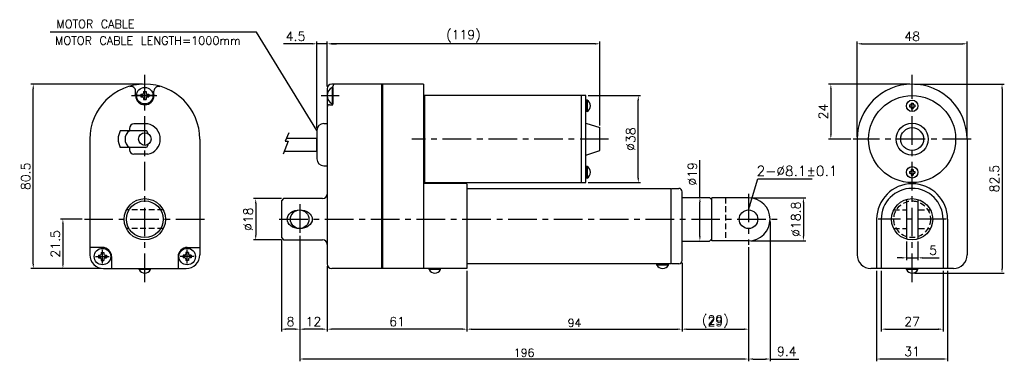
# Model space of a CAD drawing. Extents: x -130 to 299, y 42 to 191.
import ezdxf

# ---------------------------------------------------------------- set-up
doc = ezdxf.new("R2010")
doc.units = 0
doc.header["$LTSCALE"] = 10
doc.header["$MEASUREMENT"] = 0
doc.header["$PDMODE"] = 3
doc.linetypes.add('CENTER', pattern=[2, 1.25, -0.25, 0.25, -0.25])
doc.linetypes.add('VERDECKTX2', pattern=[0.75, 0.5, -0.25])
doc.layers.get('0').update_dxf_attribs({"linetype": 'CONTINUOUS'})
doc.layers.get('DEFPOINTS').update_dxf_attribs({"linetype": 'CONTINUOUS'})
for name, color, linetype in [('CE', 2, 'CENTER'), ('CE0', 2, 'CENTER'), ('DIM', 4, 'CONTINUOUS'), ('HAT0', 7, 'CONTINUOUS'), ('L1', 1, 'CONTINUOUS')]:
    doc.layers.add(name, color=color, linetype=linetype)
doc.styles.get("Standard").update_dxf_attribs({"font": 'txt.shx'})
doc.dimstyles.get("Standard").update_dxf_attribs({"dimtxt": 3, "dimasz": 2, "dimexe": 1, "dimexo": 1, "dimgap": 0.8, "dimtad": 1, "dimtxsty": 'STANDARD', "dimblk1": 'CLOSED', "dimblk2": 'CLOSED', "dimsah": 1, "dimcen": 1, "dimclrd": 256, "dimclre": 256, "dimclrt": 256, "dimazin": 3, "dimtp": 0.3, "dimtfac": 0.8, "dimtmove": 0, "dimatfit": 3, "dimtolj": 1})
doc.dimstyles.new('STANDARD$0', dxfattribs={"dimtxt": 3, "dimasz": 2, "dimexe": 1, "dimexo": 1, "dimgap": 0.8, "dimtad": 1, "dimtxsty": 'STANDARD', "dimblk1": 'CLOSED', "dimblk2": 'CLOSED', "dimsah": 1, "dimcen": 1, "dimclrd": 256, "dimclre": 256, "dimclrt": 256, "dimazin": 3, "dimtp": 0.3, "dimtfac": 0.8, "dimtmove": 0, "dimatfit": 3, "dimtolj": 1})

# ---------------------------------------------------------------- blocks, each defined once
blk = doc.blocks.new('*D1')
at = {"layer": 'DEFPOINTS', "color": 0}
for p in [(187.78, 92.53), (158.78, 85.69), (187.78, 55.7)]:
    blk.add_point(p, dxfattribs=at)
at = {"layer": 'DIM'}
for p, q in [((187.78, 91.53), (187.78, 54.7)), ((158.78, 84.69), (158.78, 54.7)), ((160.78, 55.7), (185.78, 55.7))]:
    blk.add_line(p, q, dxfattribs=at)
for points in [[(160.78, 56.03), (160.78, 55.37), (158.78, 55.7)], [(185.78, 56.03), (185.78, 55.37), (187.78, 55.7)]]:
    blk.add_solid(points, dxfattribs=at)
at = {"layer": 'DIM', "insert": (173.28, 59), "char_height": 4, "attachment_point": 5}
blk.add_mtext('\\A1;(29)', dxfattribs=at)
blk = doc.blocks.new('*D2')
at = {"layer": 'DEFPOINTS', "color": 0}
for p in [(283.22, 180.31), (235.22, 138.69), (283.22, 138.69)]:
    blk.add_point(p, dxfattribs=at)
at = {"layer": 'DIM'}
for p, q in [((235.22, 139.69), (235.22, 181.31)), ((283.22, 139.69), (283.22, 181.31)), ((237.22, 180.31), (281.22, 180.31))]:
    blk.add_line(p, q, dxfattribs=at)
for points in [[(237.22, 180.64), (237.22, 179.97), (235.22, 180.31)], [(281.22, 180.64), (281.22, 179.97), (283.22, 180.31)]]:
    blk.add_solid(points, dxfattribs=at)
at = {"layer": 'DIM', "insert": (259.22, 183.61), "char_height": 4, "attachment_point": 5}
blk.add_mtext('\\A1;48', dxfattribs=at)
blk = doc.blocks.new('*D3')
at = {"layer": 'DEFPOINTS', "color": 0}
for p in [(259.22, 162.69), (223.71, 138.69), (233.48, 138.69)]:
    blk.add_point(p, dxfattribs=at)
at = {"layer": 'DIM'}
for p, q in [((258.22, 162.69), (222.71, 162.69)), ((223.71, 160.69), (223.71, 140.69)), ((232.48, 138.69), (222.71, 138.69))]:
    blk.add_line(p, q, dxfattribs=at)
for points in [[(223.38, 160.69), (224.05, 160.69), (223.71, 162.69)], [(223.38, 140.69), (224.05, 140.69), (223.71, 138.69)]]:
    blk.add_solid(points, dxfattribs=at)
at = {"layer": 'DIM', "insert": (220.41, 150.69), "char_height": 4, "attachment_point": 5, "rotation": 90}
blk.add_mtext('\\A1;24', dxfattribs=at)
blk = doc.blocks.new('*D4')
at = {"layer": 'DEFPOINTS', "color": 0}
for p in [(259.22, 162.69), (259.22, 80.19), (298.46, 80.19)]:
    blk.add_point(p, dxfattribs=at)
at = {"layer": 'DIM'}
for p, q in [((260.22, 162.69), (299.46, 162.69)), ((298.46, 160.69), (298.46, 82.19)), ((260.22, 80.19), (299.46, 80.19))]:
    blk.add_line(p, q, dxfattribs=at)
for points in [[(298.13, 160.69), (298.79, 160.69), (298.46, 162.69)], [(298.13, 82.19), (298.79, 82.19), (298.46, 80.19)]]:
    blk.add_solid(points, dxfattribs=at)
at = {"layer": 'DIM', "insert": (295.16, 121.44), "char_height": 4, "attachment_point": 5, "rotation": 90}
blk.add_mtext('\\A1;82.5', dxfattribs=at)
blk = doc.blocks.new('*D5')
at = {"layer": 'DEFPOINTS', "color": 0}
for p in [(256.72, 95.05), (261.72, 95.05), (261.72, 86.85)]:
    blk.add_point(p, dxfattribs=at)
at = {"layer": 'DIM'}
for p, q in [((256.72, 94.05), (256.72, 85.85)), ((261.72, 94.05), (261.72, 85.85)), ((254.72, 86.85), (252.72, 86.85)), ((256.72, 86.85), (261.72, 86.85)), ((263.72, 86.85), (270.98, 86.85))]:
    blk.add_line(p, q, dxfattribs=at)
for points in [[(254.72, 87.18), (254.72, 86.52), (256.72, 86.85)], [(263.72, 87.18), (263.72, 86.52), (261.72, 86.85)]]:
    blk.add_solid(points, dxfattribs=at)
at = {"layer": 'DIM', "insert": (268.35, 90.15), "char_height": 4, "attachment_point": 5}
blk.add_mtext('\\A1;5', dxfattribs=at)
blk = doc.blocks.new('*D6')
at = {"layer": 'DEFPOINTS', "color": 0}
for p in [(245.72, 82.19), (272.72, 82.19), (272.72, 55.7)]:
    blk.add_point(p, dxfattribs=at)
at = {"layer": 'DIM'}
for p, q in [((245.72, 81.19), (245.72, 54.7)), ((272.72, 81.19), (272.72, 54.7)), ((247.72, 55.7), (270.72, 55.7))]:
    blk.add_line(p, q, dxfattribs=at)
for points in [[(247.72, 56.03), (247.72, 55.37), (245.72, 55.7)], [(270.72, 56.03), (270.72, 55.37), (272.72, 55.7)]]:
    blk.add_solid(points, dxfattribs=at)
at = {"layer": 'DIM', "insert": (259.22, 59), "char_height": 4, "attachment_point": 5}
blk.add_mtext('\\A1;27', dxfattribs=at)
blk = doc.blocks.new('*D7')
at = {"layer": 'DEFPOINTS', "color": 0}
for p in [(243.72, 82.19), (274.72, 82.19), (243.72, 42.66)]:
    blk.add_point(p, dxfattribs=at)
at = {"layer": 'DIM'}
for p, q in [((243.72, 81.19), (243.72, 41.66)), ((274.72, 81.19), (274.72, 41.66)), ((272.72, 42.66), (245.72, 42.66))]:
    blk.add_line(p, q, dxfattribs=at)
for points in [[(245.72, 43), (245.72, 42.33), (243.72, 42.66)], [(272.72, 43), (272.72, 42.33), (274.72, 42.66)]]:
    blk.add_solid(points, dxfattribs=at)
at = {"layer": 'DIM', "insert": (259.22, 45.96), "char_height": 4, "attachment_point": 5}
blk.add_mtext('\\A1;31', dxfattribs=at)
blk = doc.blocks.new('*D8')
at = {"layer": 'DEFPOINTS', "color": 0}
for p in [(158.78, 113.19), (158.78, 94.19), (166.53, 94.19)]:
    blk.add_point(p, dxfattribs=at)
at = {"layer": 'DIM'}
for p, q in [((166.53, 113.19), (166.53, 129.46)), ((159.78, 113.19), (167.53, 113.19)), ((166.53, 96.19), (166.53, 111.19)), ((159.78, 94.19), (167.53, 94.19))]:
    blk.add_line(p, q, dxfattribs=at)
for points in [[(166.2, 111.19), (166.87, 111.19), (166.53, 113.19)], [(166.2, 96.19), (166.87, 96.19), (166.53, 94.19)]]:
    blk.add_solid(points, dxfattribs=at)
at = {"layer": 'DIM', "insert": (163.23, 123.49), "char_height": 4, "attachment_point": 5, "rotation": 90}
blk.add_mtext('\\A1;%%c19', dxfattribs=at)
blk = doc.blocks.new('*D9')
at = {"layer": 'DEFPOINTS', "color": 0}
for p in [(187.78, 113.09), (187.78, 94.29), (211.74, 94.29)]:
    blk.add_point(p, dxfattribs=at)
at = {"layer": 'DIM'}
for p, q in [((188.78, 113.09), (212.74, 113.09)), ((211.74, 111.09), (211.74, 96.29)), ((188.78, 94.29), (212.74, 94.29))]:
    blk.add_line(p, q, dxfattribs=at)
for points in [[(211.41, 111.09), (212.08, 111.09), (211.74, 113.09)], [(211.41, 96.29), (212.08, 96.29), (211.74, 94.29)]]:
    blk.add_solid(points, dxfattribs=at)
at = {"layer": 'DIM', "insert": (208.44, 103.69), "char_height": 4, "attachment_point": 5, "rotation": 90}
blk.add_mtext('\\A1;%%c18.8', dxfattribs=at)
blk = doc.blocks.new('*D10')
at = {"layer": 'DEFPOINTS', "color": 0}
for p in [(187.78, 92.53), (158.78, 84.69), (187.78, 55.7)]:
    blk.add_point(p, dxfattribs=at)
at = {"layer": 'DIM'}
for p, q in [((187.78, 91.53), (187.78, 54.7)), ((158.78, 83.69), (158.78, 54.7)), ((160.78, 55.7), (185.78, 55.7))]:
    blk.add_line(p, q, dxfattribs=at)
for points in [[(160.78, 56.03), (160.78, 55.37), (158.78, 55.7)], [(185.78, 56.03), (185.78, 55.37), (187.78, 55.7)]]:
    blk.add_solid(points, dxfattribs=at)
at = {"layer": 'DIM', "insert": (173.28, 59), "char_height": 4, "attachment_point": 5}
blk.add_mtext('\\A1;29', dxfattribs=at)
blk = doc.blocks.new('*D11')
at = {"layer": 'DEFPOINTS', "color": 0}
for p in [(3.78, 84.19), (64.78, 82.19), (3.78, 55.7)]:
    blk.add_point(p, dxfattribs=at)
at = {"layer": 'DIM'}
for p, q in [((3.78, 83.19), (3.78, 54.7)), ((64.78, 81.19), (64.78, 54.7)), ((62.78, 55.7), (5.78, 55.7))]:
    blk.add_line(p, q, dxfattribs=at)
for points in [[(5.78, 56.03), (5.78, 55.37), (3.78, 55.7)], [(62.78, 56.03), (62.78, 55.37), (64.78, 55.7)]]:
    blk.add_solid(points, dxfattribs=at)
at = {"layer": 'DIM', "insert": (34.28, 59), "char_height": 4, "attachment_point": 5}
blk.add_mtext('\\A1;61', dxfattribs=at)
blk = doc.blocks.new('*D12')
at = {"layer": 'DEFPOINTS', "color": 0}
for p in [(-8.22, 97.49), (3.78, 84.19), (-8.22, 55.7)]:
    blk.add_point(p, dxfattribs=at)
at = {"layer": 'DIM'}
for p, q in [((-8.22, 96.49), (-8.22, 54.7)), ((3.78, 83.19), (3.78, 54.7)), ((1.78, 55.7), (-6.22, 55.7))]:
    blk.add_line(p, q, dxfattribs=at)
for points in [[(-6.22, 56.03), (-6.22, 55.37), (-8.22, 55.7)], [(1.78, 56.03), (1.78, 55.37), (3.78, 55.7)]]:
    blk.add_solid(points, dxfattribs=at)
at = {"layer": 'DIM', "insert": (-2.22, 59), "char_height": 4, "attachment_point": 5}
blk.add_mtext('\\A1;12', dxfattribs=at)
blk = doc.blocks.new('*D13')
at = {"layer": 'DEFPOINTS', "color": 0}
for p in [(-16.22, 95.69), (-8.22, 97.49), (-16.22, 55.7)]:
    blk.add_point(p, dxfattribs=at)
at = {"layer": 'DIM'}
for p, q in [((-16.22, 94.69), (-16.22, 54.7)), ((-8.22, 96.49), (-8.22, 54.7)), ((-10.22, 55.7), (-14.22, 55.7))]:
    blk.add_line(p, q, dxfattribs=at)
for points in [[(-14.22, 56.03), (-14.22, 55.37), (-16.22, 55.7)], [(-10.22, 56.03), (-10.22, 55.37), (-8.22, 55.7)]]:
    blk.add_solid(points, dxfattribs=at)
at = {"layer": 'DIM', "insert": (-12.22, 59), "char_height": 4, "attachment_point": 5}
blk.add_mtext('\\A1;8', dxfattribs=at)
blk = doc.blocks.new('*D14')
at = {"layer": 'DEFPOINTS', "color": 0}
for p in [(197.18, 103.69), (187.78, 92.53), (197.18, 42.66)]:
    blk.add_point(p, dxfattribs=at)
at = {"layer": 'DIM'}
for p, q in [((197.18, 102.69), (197.18, 41.66)), ((187.78, 91.53), (187.78, 41.66)), ((189.78, 42.66), (195.18, 42.66)), ((197.18, 42.66), (209.78, 42.66))]:
    blk.add_line(p, q, dxfattribs=at)
for points in [[(189.78, 43), (189.78, 42.33), (187.78, 42.66)], [(195.18, 43), (195.18, 42.33), (197.18, 42.66)]]:
    blk.add_solid(points, dxfattribs=at)
at = {"layer": 'DIM', "insert": (204.48, 45.96), "char_height": 4, "attachment_point": 5}
blk.add_mtext('\\A1;9.4', dxfattribs=at)
blk = doc.blocks.new('*D15')
at = {"layer": 'DEFPOINTS', "color": 0}
for p in [(116.78, 157.69), (139.63, 157.69), (116.78, 119.69)]:
    blk.add_point(p, dxfattribs=at)
at = {"layer": 'DIM'}
for p, q in [((117.78, 157.69), (140.63, 157.69)), ((139.63, 121.69), (139.63, 155.69)), ((117.78, 119.69), (140.63, 119.69))]:
    blk.add_line(p, q, dxfattribs=at)
for points in [[(139.3, 155.69), (139.97, 155.69), (139.63, 157.69)], [(139.3, 121.69), (139.97, 121.69), (139.63, 119.69)]]:
    blk.add_solid(points, dxfattribs=at)
at = {"layer": 'DIM', "insert": (136.33, 138.69), "char_height": 4, "attachment_point": 5, "rotation": 90}
blk.add_mtext('\\A1;%%c38', dxfattribs=at)
blk = doc.blocks.new('*D16')
at = {"layer": 'DEFPOINTS', "color": 0}
for p in [(3.78, 180.31), (3.78, 160.69), (122.78, 143.69)]:
    blk.add_point(p, dxfattribs=at)
at = {"layer": 'DIM'}
for p, q in [((3.78, 161.69), (3.78, 181.31)), ((122.78, 144.69), (122.78, 181.31)), ((120.78, 180.31), (5.78, 180.31))]:
    blk.add_line(p, q, dxfattribs=at)
for points in [[(5.78, 180.64), (5.78, 179.97), (3.78, 180.31)], [(120.78, 180.64), (120.78, 179.97), (122.78, 180.31)]]:
    blk.add_solid(points, dxfattribs=at)
at = {"layer": 'DIM', "insert": (63.28, 183.61), "char_height": 4, "attachment_point": 5}
blk.add_mtext('\\A1;(119)', dxfattribs=at)
blk = doc.blocks.new('*D17')
at = {"layer": 'DEFPOINTS', "color": 0}
for p in [(-0.72, 180.31), (3.78, 161.69), (-0.72, 142.44)]:
    blk.add_point(p, dxfattribs=at)
at = {"layer": 'DIM'}
for p, q in [((-0.72, 143.44), (-0.72, 181.31)), ((3.78, 162.69), (3.78, 181.31)), ((-2.72, 180.31), (-15.32, 180.31)), ((3.78, 180.31), (-0.72, 180.31)), ((5.78, 180.31), (7.78, 180.31))]:
    blk.add_line(p, q, dxfattribs=at)
for points in [[(-2.72, 180.64), (-2.72, 179.97), (-0.72, 180.31)], [(5.78, 180.64), (5.78, 179.97), (3.78, 180.31)]]:
    blk.add_solid(points, dxfattribs=at)
at = {"layer": 'DIM', "insert": (-10.02, 183.61), "char_height": 4, "attachment_point": 5}
blk.add_mtext('\\A1;4.5', dxfattribs=at)
blk = doc.blocks.new('*D18')
at = {"layer": 'DEFPOINTS', "color": 0}
for p in [(-15.22, 112.69), (-27.42, 94.69), (-15.22, 94.69)]:
    blk.add_point(p, dxfattribs=at)
at = {"layer": 'DIM'}
for p, q in [((-16.22, 112.69), (-28.42, 112.69)), ((-27.42, 110.69), (-27.42, 96.69)), ((-16.22, 94.69), (-28.42, 94.69))]:
    blk.add_line(p, q, dxfattribs=at)
for points in [[(-27.76, 110.69), (-27.09, 110.69), (-27.42, 112.69)], [(-27.76, 96.69), (-27.09, 96.69), (-27.42, 94.69)]]:
    blk.add_solid(points, dxfattribs=at)
at = {"layer": 'DIM', "insert": (-30.72, 103.69), "char_height": 4, "attachment_point": 5, "rotation": 90}
blk.add_mtext('\\A1;%%c18', dxfattribs=at)
blk = doc.blocks.new('*D19')
at = {"layer": 'DEFPOINTS', "color": 0}
for p in [(-102.25, 103.69), (-111.61, 82.19), (-93.85, 82.19)]:
    blk.add_point(p, dxfattribs=at)
at = {"layer": 'DIM'}
for p, q in [((-103.25, 103.69), (-112.61, 103.69)), ((-111.61, 101.69), (-111.61, 84.19)), ((-94.85, 82.19), (-112.61, 82.19))]:
    blk.add_line(p, q, dxfattribs=at)
for points in [[(-111.95, 101.69), (-111.28, 101.69), (-111.61, 103.69)], [(-111.95, 84.19), (-111.28, 84.19), (-111.61, 82.19)]]:
    blk.add_solid(points, dxfattribs=at)
at = {"layer": 'DIM', "insert": (-114.91, 92.94), "char_height": 4, "attachment_point": 5, "rotation": 90}
blk.add_mtext('\\A1;21.5', dxfattribs=at)
blk = doc.blocks.new('*D20')
at = {"layer": 'DEFPOINTS', "color": 0}
for p in [(-124.57, 162.69), (-75.85, 162.69), (-93.85, 82.19)]:
    blk.add_point(p, dxfattribs=at)
at = {"layer": 'DIM'}
for p, q in [((-76.85, 162.69), (-125.57, 162.69)), ((-124.57, 84.19), (-124.57, 160.69)), ((-94.85, 82.19), (-125.57, 82.19))]:
    blk.add_line(p, q, dxfattribs=at)
for points in [[(-124.9, 160.69), (-124.23, 160.69), (-124.57, 162.69)], [(-124.9, 84.19), (-124.23, 84.19), (-124.57, 82.19)]]:
    blk.add_solid(points, dxfattribs=at)
at = {"layer": 'DIM', "insert": (-127.87, 122.44), "char_height": 4, "attachment_point": 5, "rotation": 90}
blk.add_mtext('\\A1;80.5', dxfattribs=at)
blk = doc.blocks.new('*D21')
at = {"layer": 'DEFPOINTS', "color": 0}
for p in [(-8.22, 97.49), (187.78, 92.53), (-8.22, 42.66)]:
    blk.add_point(p, dxfattribs=at)
at = {"layer": 'DIM'}
for p, q in [((-8.22, 96.49), (-8.22, 41.66)), ((187.78, 91.53), (187.78, 41.66)), ((185.78, 42.66), (-6.22, 42.66))]:
    blk.add_line(p, q, dxfattribs=at)
for points in [[(-6.22, 43), (-6.22, 42.33), (-8.22, 42.66)], [(185.78, 43), (185.78, 42.33), (187.78, 42.66)]]:
    blk.add_solid(points, dxfattribs=at)
at = {"layer": 'DIM', "insert": (89.78, 45.41), "char_height": 3.5, "attachment_point": 5}
blk.add_mtext('\\A1;196', dxfattribs=at)
blk = doc.blocks.new('*D22')
at = {"layer": 'DEFPOINTS', "color": 0}
for p in [(64.78, 82.19), (158.78, 85.69), (158.78, 55.7)]:
    blk.add_point(p, dxfattribs=at)
at = {"layer": 'DIM'}
for p, q in [((158.78, 84.69), (158.78, 54.7)), ((64.78, 81.19), (64.78, 54.7)), ((66.78, 55.7), (156.78, 55.7))]:
    blk.add_line(p, q, dxfattribs=at)
for points in [[(66.78, 56.03), (66.78, 55.37), (64.78, 55.7)], [(156.78, 56.03), (156.78, 55.37), (158.78, 55.7)]]:
    blk.add_solid(points, dxfattribs=at)
at = {"layer": 'DIM', "insert": (111.78, 58.45), "char_height": 3.5, "attachment_point": 5}
blk.add_mtext('\\A1;94', dxfattribs=at)

msp = doc.modelspace()

# ---------------------------------------------------------------- linework, layer by layer
at = {"color": 7}
for p, q in [((-79.849, 157.694), (-79.849, 159.664)), ((-76.425, 159.422), (-76.425, 158.702)), ((-76.425, 159.422), (-75.273, 159.422)), ((-75.273, 159.422), (-75.273, 158.702)), ((-71.849, 157.694), (-71.849, 159.664)), ((3.777, 160.694), (3.777, 152.694)), ((6.277, 162.694), (5.777, 162.694)), ((5.91, 161.294), (5.91, 154.094)), ((5.91, 161.294), (6.31, 161.294)), ((45.777, 162.694), (6.277, 162.694)), ((6.31, 153.694), (6.31, 161.694)), ((6.31, 161.294), (6.31, 154.094)), ((6.31, 161.023), (6.31, 155.56)), ((27.477, 162.694), (27.477, 82.193)), ((27.977, 162.694), (27.977, 82.193)), ((45.777, 162.694), (45.777, 82.193)), ((-77.577, 158.27), (-76.857, 158.27)), ((-77.577, 158.27), (-77.577, 157.118)), ((-77.577, 157.118), (-76.857, 157.118)), ((-76.425, 156.686), (-76.425, 155.966)), ((-76.425, 155.966), (-75.273, 155.966)), ((-75.273, 156.686), (-75.273, 155.966)), ((-74.841, 158.27), (-74.121, 158.27)), ((-74.841, 157.118), (-74.121, 157.118)), ((-74.121, 158.27), (-74.121, 157.118)), ((116.777, 157.693), (45.777, 157.693)), ((46.277, 157.693), (46.277, 119.693)), ((114.67, 157.693), (114.67, 119.693)), ((116.777, 119.693), (116.777, 157.693)), ((117.277, 155.693), (116.777, 155.693)), ((116.777, 155.693), (116.777, 150.693)), ((117.277, 155.693), (117.277, 150.693)), ((3.777, 152.694), (3.777, 92.708)), ((4.777, 153.694), (6.31, 153.694)), ((5.91, 154.094), (6.31, 154.094)), ((117.277, 150.693), (116.777, 150.693)), ((258.015, 153.593), (258.515, 153.593)), ((258.015, 153.593), (258.015, 152.793)), ((258.015, 152.793), (258.515, 152.793)), ((258.815, 154.393), (259.615, 154.393)), ((258.815, 154.393), (258.815, 153.893)), ((258.815, 152.493), (258.815, 151.993)), ((258.815, 151.993), (259.615, 151.993)), ((259.615, 154.393), (259.615, 153.893)), ((259.615, 152.493), (259.615, 151.993)), ((259.915, 153.593), (260.415, 153.593)), ((259.915, 152.793), (260.415, 152.793)), ((260.415, 153.593), (260.415, 152.793)), ((-75.599, 142.327), (-86.554, 142.327)), ((-82.599, 143.327), (-82.599, 142.327)), ((-74.599, 145.327), (-80.599, 145.327)), ((-0.723, 142.443), (-0.723, 130.037)), ((2.277, 145.443), (3.777, 145.443)), ((116.777, 145.693), (122.777, 143.693)), ((122.777, 133.693), (122.777, 143.693)), ((-99.849, 138.693), (-99.849, 88.193)), ((-74.599, 141.327), (-74.599, 141.143)), ((-51.848, 138.693), (-51.848, 88.193)), ((-13.307, 137.792), (-15.503, 132.053)), ((-12.942, 141.373), (-14.517, 137.792)), ((-14.517, 137.792), (-13.307, 137.792)), ((235.215, 138.693), (235.215, 88.193)), ((283.216, 138.693), (283.216, 88.193)), ((-75.599, 135.06), (-86.554, 135.06)), ((-82.599, 135.06), (-82.599, 134.06)), ((-74.599, 136.244), (-74.599, 136.06)), ((116.777, 131.693), (122.777, 133.693)), ((-74.599, 132.06), (-80.599, 132.06)), ((2.277, 127.037), (3.777, 127.037)), ((116.777, 126.693), (116.777, 121.693)), ((117.277, 126.693), (116.777, 126.693)), ((117.277, 126.693), (117.277, 121.693)), ((258.815, 125.393), (259.615, 125.393)), ((258.815, 125.393), (258.815, 124.893)), ((259.615, 125.393), (259.615, 124.893)), ((117.277, 121.693), (116.777, 121.693)), ((258.015, 124.593), (258.515, 124.593)), ((258.015, 124.593), (258.015, 123.793)), ((258.015, 123.793), (258.515, 123.793)), ((258.815, 123.493), (258.815, 122.993)), ((258.815, 122.993), (259.615, 122.993)), ((259.615, 123.493), (259.615, 122.993)), ((259.915, 124.593), (260.415, 124.593)), ((259.915, 123.793), (260.415, 123.793)), ((260.415, 124.593), (260.415, 123.793)), ((45.777, 119.693), (116.777, 119.693)), ((64.777, 119.193), (45.777, 119.29)), ((64.777, 119.193), (64.777, 117.193)), ((64.777, 117.193), (153.777, 117.193)), ((64.777, 117.193), (64.777, 82.193)), ((153.777, 116.694), (154.277, 117.194)), ((153.777, 117.193), (153.777, 84.193)), ((154.277, 117.194), (157.277, 117.194)), ((-15.223, 112.693), (-16.223, 111.693)), ((1.777, 112.693), (-15.223, 112.693)), ((158.777, 85.694), (158.777, 115.694)), ((158.777, 113.193), (170.777, 113.193)), ((170.777, 113.193), (171.777, 112.193)), ((171.777, 94.293), (171.777, 113.093)), ((256.715, 112.339), (256.715, 95.048)), ((261.715, 112.339), (261.715, 95.048)), ((-16.223, 111.693), (-16.223, 95.694)), ((245.715, 103.693), (245.715, 82.193)), ((272.715, 103.693), (272.715, 82.193)), ((-16.223, 95.694), (-15.223, 94.694)), ((-15.223, 94.694), (1.777, 94.694)), ((170.777, 94.193), (171.777, 95.193)), ((-94.384, 91.385), (-99.849, 91.385)), ((-57.313, 91.385), (-51.848, 91.385)), ((3.777, 92.694), (3.777, 84.193)), ((158.777, 94.193), (170.777, 94.193)), ((-96.077, 87.969), (-95.357, 87.969)), ((-96.077, 87.969), (-96.077, 86.817)), ((-96.077, 86.817), (-95.357, 86.817)), ((-94.925, 89.121), (-93.773, 89.121)), ((-94.925, 89.121), (-94.925, 88.401)), ((-94.925, 86.385), (-94.925, 85.665)), ((-93.773, 89.121), (-93.773, 88.401)), ((-93.773, 86.385), (-93.773, 85.665)), ((-93.341, 87.969), (-92.621, 87.969)), ((-93.341, 86.817), (-92.621, 86.817)), ((-92.621, 87.969), (-92.621, 86.817)), ((-90.384, 87.385), (-90.384, 82.193)), ((-61.313, 87.385), (-61.313, 82.193)), ((-59.077, 87.969), (-59.077, 86.817)), ((-58.357, 87.969), (-59.077, 87.969)), ((-58.357, 86.817), (-59.077, 86.817)), ((-56.773, 89.121), (-57.925, 89.121)), ((-57.925, 89.121), (-57.925, 88.401)), ((-57.925, 86.385), (-57.925, 85.665)), ((-56.773, 89.121), (-56.773, 88.401)), ((-56.773, 86.385), (-56.773, 85.665)), ((-55.621, 87.969), (-56.341, 87.969)), ((-55.621, 86.817), (-56.341, 86.817)), ((-55.621, 87.969), (-55.621, 86.817)), ((-94.925, 85.665), (-93.773, 85.665)), ((-93.849, 82.193), (-57.848, 82.193)), ((-78.349, 81.693), (-78.349, 82.193)), ((-73.349, 81.693), (-78.349, 81.693)), ((-73.349, 81.693), (-73.349, 82.193)), ((-56.773, 85.665), (-57.925, 85.665)), ((64.777, 82.193), (5.777, 82.193)), ((64.777, 82.193), (27.127, 82.193)), ((48.277, 81.693), (48.277, 82.193)), ((53.277, 81.693), (48.277, 81.693)), ((53.277, 81.693), (53.277, 82.193)), ((153.777, 84.193), (64.777, 84.193)), ((64.777, 84.193), (64.777, 82.193)), ((152.777, 84.194), (147.777, 84.194)), ((147.777, 83.694), (147.777, 84.194)), ((152.777, 83.694), (147.777, 83.694)), ((152.777, 83.694), (152.777, 84.194)), ((153.777, 84.694), (154.277, 84.194)), ((157.277, 84.194), (154.277, 84.194)), ((157.277, 84.194), (154.277, 84.194)), ((277.216, 82.193), (241.215, 82.193)), ((256.715, 81.693), (256.715, 82.193)), ((261.715, 81.693), (256.715, 81.693)), ((261.715, 81.693), (261.715, 82.193))]:
    msp.add_line(p, q, dxfattribs=at)
at = {"color": 7, "ltscale": 0.5}
for p, q in [((187.777, 113.093), (171.777, 113.093)), ((187.777, 94.293), (171.777, 94.293))]:
    msp.add_line(p, q, dxfattribs=at)
for p, q in [((243.715, 103.693), (243.715, 82.193)), ((274.715, 103.693), (274.715, 82.193))]:
    msp.add_line(p, q)
at = {"color": 7}
msp.add_lwpolyline([(-14.953, 133.489), (-0.723, 133.489), (-0.723, 138.989), (-13.991, 138.989)], dxfattribs=at)
for centre, radius in [((-75.849, 157.694), 3.6), ((259.215, 138.693), 19), ((259.215, 153.193), 2.5), ((259.215, 138.693), 7), ((259.215, 138.693), 5), ((-75.849, 138.693), 2.75), ((259.215, 124.193), 2.5), ((-75.849, 103.693), 9), ((259.215, 103.693), 9), ((-75.849, 103.693), 8), ((-94.349, 87.393), 3.6), ((-57.349, 87.393), 3.6)]:
    msp.add_circle(centre, radius, dxfattribs=at)
for centre in [(-8.223, 103.693), (187.777, 103.693)]:
    msp.add_circle(centre, 4.05)
for centre, radius, start, end in [((-75.849, 138.693), 24, 0, 180), ((-81.849, 159.664), 2, 0, 109.47102), ((-69.849, 159.664), 2, 70.52898, 180), ((5.777, 160.694), 2, 90, 180), ((7.881, 157.694), 4.104, 118.69866, 241.30134), ((7.31, 161.694), 1, 90, 180), ((259.215, 138.693), 24, 0, 180), ((-75.849, 157.694), 4, 180, 0), ((-76.857, 158.702), 0.432, 270, 360), ((-76.857, 156.686), 0.432, 0, 90), ((-74.841, 158.702), 0.432, 180, 270), ((-74.841, 156.686), 0.432, 90, 180), ((115.943, 153.193), 2.833, 298.07249, 61.92751), ((4.777, 152.694), 1, 90, 180), ((258.515, 153.893), 0.3, 270, 360), ((258.515, 152.493), 0.3, 0, 90), ((259.915, 153.893), 0.3, 180, 270), ((259.915, 152.493), 0.3, 90, 180), ((-80.09, 138.693), 7.415, 150.66003, 209.33997), ((-80.09, 138.693), 4.415, 124.61929, 235.38071), ((-80.599, 143.327), 2, 90, 180), ((-75.599, 141.327), 1, 0, 90), ((-75.849, 138.693), 6.75, 280.67193, 79.32807), ((2.277, 142.443), 3, 90, 180), ((-80.599, 134.06), 2, 180, 270), ((-75.599, 136.06), 1, 270, 0), ((2.277, 130.037), 3, 180, 270), ((115.943, 124.193), 2.833, 298.07249, 61.92751), ((258.515, 124.893), 0.3, 270, 360), ((259.915, 124.893), 0.3, 180, 270), ((258.515, 123.493), 0.3, 0, 90), ((259.915, 123.493), 0.3, 90, 180), ((157.277, 115.694), 1.5, 0, 90), ((259.215, 103.693), 13.5, 0, 180), ((1.777, 114.693), 2, 270, 0), ((1.777, 92.694), 2, 0, 90), ((-94.384, 87.385), 4, 0, 90), ((-57.313, 87.385), 4, 90, 180), ((-93.849, 88.193), 6, 180, 270), ((-95.357, 88.401), 0.432, 270, 360), ((-95.357, 86.385), 0.432, 0, 90), ((-93.341, 88.401), 0.432, 180, 270), ((-93.341, 86.385), 0.432, 90, 180), ((-58.357, 88.401), 0.432, 270, 0), ((-58.357, 86.385), 0.432, 0, 90), ((-57.848, 88.193), 6, 270, 0), ((-56.341, 88.401), 0.432, 180, 270), ((-56.341, 86.385), 0.432, 90, 180), ((241.215, 88.193), 6, 180, 270), ((277.216, 88.193), 6, 270, 0), ((-75.849, 83.026), 2.833, 208.07249, 331.92751), ((5.777, 84.193), 2, 180, 270), ((50.777, 83.026), 2.833, 208.07249, 331.92751), ((150.277, 85.027), 2.833, 208.07249, 331.92751), ((157.277, 85.694), 1.5, 270, 0), ((259.215, 83.026), 2.833, 208.07249, 331.92751)]:
    msp.add_arc(centre, radius, start, end, dxfattribs=at)
msp.add_arc((259.215, 103.693), 15.5, 0, 180)
at = {"color": 7, "ltscale": 0.5}
msp.add_arc((187.777, 103.693), 9.4, 270, 90, dxfattribs=at)
msp.add_ellipse((-8.223, 103.693), major_axis=(-5.5, 0), ratio=0.7454545)
at = {"layer": 'CE'}
msp.add_line((-8.223, 110.302), (-8.223, 97.49), dxfattribs=at)
at = {"layer": 'CE0'}
for p, q in [((-75.849, 76.24), (-75.849, 166.754)), ((259.215, 76.24), (259.215, 166.754)), ((-81.719, 157.694), (-70.544, 157.694)), ((1.178, 157.694), (9.085, 157.694)), ((126.688, 138.693), (40.749, 138.693)), ((284.965, 138.693), (233.484, 138.693)), ((187.777, 114.857), (187.777, 92.53)), ((-102.249, 103.693), (-49.448, 103.693)), ((-17.204, 103.693), (201.312, 103.693)), ((274.09, 103.693), (244.392, 103.693)), ((-94.349, 84.393), (-94.349, 90.393)), ((-57.349, 84.393), (-57.349, 90.393)), ((-97.349, 87.393), (-91.349, 87.393)), ((-54.349, 87.393), (-60.349, 87.393))]:
    msp.add_line(p, q, dxfattribs=at)
at = {"layer": 'CE0', "color": 7}
msp.add_line((-71.349, 157.694), (-80.349, 157.694), dxfattribs=at)
at = {"layer": 'DEFPOINTS', "color": 7, "linetype": 'BYBLOCK'}
for p in [(6.31, 161.694), (-75.849, 157.694), (-15.223, 112.693), (-67.786, 107.693), (-16.223, 111.693), (251.153, 107.693), (-67.786, 99.693), (-11.226, 101.052), (251.153, 99.693), (-15.223, 94.694), (-51.848, 91.385), (-51.848, 88.193), (-93.813, 82.193), (-90.384, 82.193), (-61.313, 82.193), (-57.848, 82.193)]:
    msp.add_point(p, dxfattribs=at)
at = {"layer": 'DEFPOINTS', "color": 0, "linetype": 'BYBLOCK'}
for p in [(-11.226, 101.052), (257.115, 94.942), (262.115, 95.174)]:
    msp.add_point(p, dxfattribs=at)
at = {"layer": 'DIM'}
msp.add_lwpolyline([(-27.126, 185.452), (-27.126, 185.452), (-117.253, 185.452)], dxfattribs=at)
at = {"layer": 'HAT0', "color": 7}
msp.add_line((-16.223, 103.638), (-16.167, 103.693), dxfattribs=at)
at = {"layer": 'L1', "linetype": 'VERDECKTX2', "ltscale": 0.5}
for p, q in [((177.777, 113.093), (177.777, 94.293)), ((-67.837, 107.793), (-83.86, 107.793)), ((251.204, 107.793), (257.115, 107.793)), ((262.115, 107.793), (267.227, 107.793)), ((-67.837, 99.593), (-83.86, 99.593)), ((251.204, 99.593), (257.115, 99.593)), ((262.115, 99.593), (267.227, 99.593))]:
    msp.add_line(p, q, dxfattribs=at)
msp.add_circle((259.215, 103.693), 8, dxfattribs=at)

# ---------------------------------------------------------------- texts
at = {"layer": 'DIM'}
for s, p in [('MOTOR CABLE', (-114.521, 187.177, 32.76)), ('MOTOR CABLE LENGTH=1000mm', (-115.104, 179.91, 32.76))]:
    msp.add_text(s, height=3.6, dxfattribs=at).set_placement(p)
at = {"layer": 'DIM', "insert": (191.298, 128.441), "char_height": 4.38117, "attachment_point": 4}
msp.add_mtext('\\P2-%%C8.1%%P0.1', dxfattribs=at)

# ---------------------------------------------------------------- dimensions: what is measured, and where the dimension line sits
at = {"layer": 'DIM'}
for base, p1, p2, override, picture, middle in [((-0.723, 180.305), (3.777, 161.694), (-0.723, 142.443), {"dimtxt": 4, "dimgap": 1.3, "dimsah": 0}, '*D17', (-10.023, 183.605)), ((283.216, 180.305), (235.215, 138.693), (283.216, 138.693), {"dimtxt": 4, "dimgap": 1.3, "dimsah": 0}, '*D2', (259.215, 183.605)), ((197.177, 42.664), (187.777, 92.53), (197.177, 103.693), {"dimtxt": 4, "dimgap": 1.3, "dimsah": 0}, '*D14', (204.477, 45.964)), ((-16.223, 55.701), (-8.223, 97.49), (-16.223, 95.694), {"dimtxt": 4, "dimgap": 1.3, "dimsah": 0}, '*D13', (-12.223, 59.001)), ((-8.223, 55.701), (3.777, 84.193), (-8.223, 97.49), {"dimtxt": 4, "dimgap": 1.3, "dimsah": 0}, '*D12', (-2.223, 59.001)), ((-8.223, 42.664), (187.777, 92.53), (-8.223, 97.49), {"dimtxt": 3.5, "dimgap": 1, "dimsah": 0}, '*D21', (89.777, 45.414)), ((261.715, 86.85), (256.715, 95.048), (261.715, 95.048), {"dimtxt": 4, "dimgap": 1.3, "dimsah": 0}, '*D5', (268.349, 90.15)), ((187.777, 55.701), (158.777, 84.694), (187.777, 92.53), {"dimtxt": 4, "dimgap": 1.3, "dimsah": 0}, '*D10', (173.277, 59.001)), ((3.777, 55.701), (64.777, 82.193), (3.777, 84.193), {"dimtxt": 4, "dimgap": 1.3, "dimsah": 0}, '*D11', (34.277, 59.001)), ((158.777, 55.701), (64.777, 82.193), (158.777, 85.694), {"dimtxt": 3.5, "dimgap": 1, "dimsah": 0}, '*D22', (111.777, 58.451)), ((243.715, 42.664), (274.715, 82.193), (243.715, 82.193), {"dimtxt": 4, "dimgap": 1.3, "dimsah": 0}, '*D7', (259.215, 45.964)), ((272.715, 55.701), (245.715, 82.193), (272.715, 82.193), {"dimtxt": 4, "dimgap": 1.3, "dimsah": 0}, '*D6', (259.215, 59.001))]:
    dim = msp.add_linear_dim(base=base, p1=p1, p2=p2, dimstyle='STANDARD$0', override=override, dxfattribs=at)
    dim.commit()
    dim.dimension.update_dxf_attribs({"geometry": picture, "text_midpoint": middle})
for base, p1, p2, picture, middle in [((3.777, 180.305), (122.777, 143.693), (3.777, 160.694), '*D16', (63.277, 183.605)), ((187.777, 55.701), (158.777, 85.694), (187.777, 92.53), '*D1', (173.277, 59.001))]:
    dim = msp.add_linear_dim(base=base, p1=p1, p2=p2, text='(<>)', dimstyle='STANDARD$0', override={"dimtxt": 4, "dimgap": 1.3, "dimsah": 0}, dxfattribs=at)
    dim.commit()
    dim.dimension.update_dxf_attribs({"geometry": picture, "text_midpoint": middle})
for base, p1, p2, picture, middle in [((-124.565, 162.694), (-93.849, 82.193), (-75.849, 162.694), '*D20', (-127.865, 122.443)), ((223.714, 138.693), (259.215, 162.694), (233.484, 138.693), '*D3', (220.414, 150.694)), ((298.461, 80.193), (259.215, 162.694), (259.215, 80.193), '*D4', (295.161, 121.443)), ((-111.615, 82.193), (-102.249, 103.693), (-93.849, 82.193), '*D19', (-114.915, 92.943))]:
    dim = msp.add_linear_dim(base=base, p1=p1, p2=p2, angle=90, dimstyle='STANDARD$0', override={"dimtxt": 4, "dimgap": 1.3, "dimsah": 0}, dxfattribs=at)
    dim.commit()
    dim.dimension.update_dxf_attribs({"geometry": picture, "text_midpoint": middle})
for base, p1, p2, picture, middle in [((139.632, 157.693), (116.777, 119.693), (116.777, 157.693), '*D15', (136.332, 138.693)), ((-27.422, 94.694), (-15.223, 112.693), (-15.223, 94.694), '*D18', (-30.722, 103.693)), ((211.744, 94.293), (187.777, 113.093), (187.777, 94.293), '*D9', (208.444, 103.693))]:
    dim = msp.add_linear_dim(base=base, p1=p1, p2=p2, angle=90, text='%%c<>', dimstyle='STANDARD$0', override={"dimtxt": 4, "dimgap": 1.3, "dimsah": 0}, dxfattribs=at)
    dim.commit()
    dim.dimension.update_dxf_attribs({"geometry": picture, "text_midpoint": middle})
dim = msp.add_linear_dim(base=(166.534, 94.193), p1=(158.777, 113.193), p2=(158.777, 94.193), angle=90, text='%%c<>', dimstyle='STANDARD$0', override={"dimtxt": 4, "dimgap": 1.3, "dimsah": 0}, dxfattribs=at)
dim.commit()
dim.dimension.update_dxf_attribs({"geometry": '*D8', "text_midpoint": (166.534, 123.493), "dimtype": 160})

# ---------------------------------------------------------------- leaders
msp.add_leader([(-0.723, 142.443), (-27.126, 185.452)], dimstyle='STANDARD', override={"dimgap": 0.8, "dimtad": 0}, dxfattribs=at)
at = {"layer": 'DIM', "annotation_type": 0, "has_hookline": 1, "hookline_direction": 0, "text_width": 20.445}
msp.add_leader([(187.777, 107.743), (191.819, 121.3), (193.819, 121.3)], dimstyle='STANDARD', override={"dimtxt": 4, "dimgap": 1.3}, dxfattribs=at)

doc.saveas('drawing.dxf')
